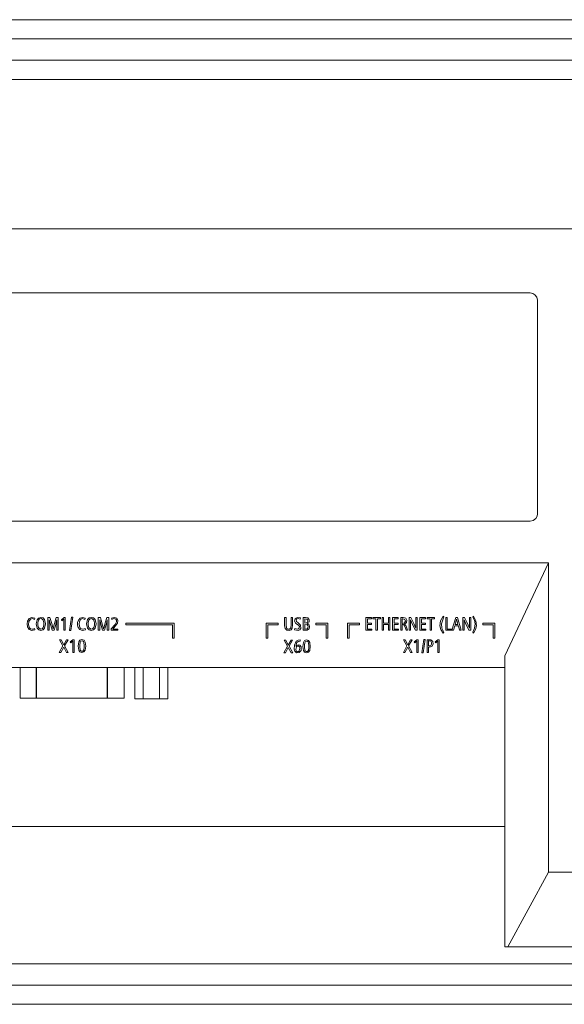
# Model space of a CAD drawing. Header units: millimetres. Extents: x 0 to 841, y 0 to 594.
# Tile 3 of 9: x 176 to 262, y 194 to 349. Entities that reach past the tile are written whole.
import ezdxf

# ---------------------------------------------------------------- set-up
doc = ezdxf.new("R2010")
doc.units = ezdxf.units.MM
doc.layers.add('1', color=7, linetype='Continuous')

msp = doc.modelspace()

# ---------------------------------------------------------------- linework, layer by layer
at = {"layer": '1', "color": 7, "linetype": 'Continuous', "lineweight": 13}
for p, q in [((93.79714, 349.160293), (291.181543, 349.160293)), ((96.018087, 346.122744), (288.960599, 346.121095)), ((96.018085, 342.774249), (288.9606, 342.77425)), ((101.726906, 339.730527), (283.636177, 339.730527)), ((264.136177, 316.160593), (121.226906, 316.160593)), ((256.278985, 306.039824), (129.084098, 306.039824)), ((257.445473, 271.178448), (257.445473, 304.873335)), ((129.084098, 270.011959), (256.278985, 270.011959)), ((126.200995, 263.428027), (259.162088, 263.428027)), ((252.286188, 248.784402), (259.162088, 263.428027)), ((259.162088, 263.428027), (259.162088, 214.621256)), ((183.598293, 252.750155), (183.913711, 254.865015)), ((184.104383, 254.865006), (183.788967, 252.750158)), ((183.913753, 254.865003), (184.104383, 254.865006)), ((242.619422, 254.898066), (242.511268, 255.016956)), ((247.200064, 254.89324), (247.309403, 255.013431)), ((178.040498, 254.528257), (178.114642, 254.712019)), ((180.16319, 254.806612), (180.163154, 252.806766)), ((180.482161, 254.806617), (180.16319, 254.806612)), ((180.382226, 252.806769), (180.382256, 254.46725)), ((181.496916, 254.806636), (181.075755, 253.293547)), ((181.812758, 254.806641), (181.496916, 254.806636)), ((181.581685, 254.467271), (181.581655, 252.806791)), ((181.812722, 252.806795), (181.812758, 254.806641)), ((182.293109, 254.472701), (182.713621, 254.808192)), ((182.391882, 254.297024), (182.293109, 254.472701)), ((182.692097, 254.556668), (182.391882, 254.297024)), ((182.692066, 252.808346), (182.692097, 254.556668)), ((182.713621, 254.808192), (182.912585, 254.808196)), ((182.912585, 254.808196), (182.912549, 252.808349)), ((188.125213, 254.806755), (188.125178, 252.806908)), ((188.446514, 254.80676), (188.125213, 254.806754)), ((188.34425, 252.806912), (188.344279, 254.457646)), ((189.774782, 254.806784), (189.462577, 254.806778)), ((189.543709, 254.467414), (189.543679, 252.806933)), ((189.774746, 252.806937), (189.774782, 254.806783)), ((191.138225, 253.942394), (190.422316, 252.99748)), ((192.454206, 253.938368), (192.454202, 253.678378)), ((192.454202, 253.678378), (199.829634, 253.677081)), ((200.08928, 253.938505), (192.454206, 253.938368)), ((199.829634, 253.677081), (199.829596, 251.538614)), ((200.089237, 251.538619), (200.08928, 253.938505)), ((214.616698, 253.93873), (214.616655, 251.538844)), ((216.513913, 253.938764), (214.616698, 253.93873)), ((214.876296, 251.538848), (214.876334, 253.678744)), ((214.876334, 253.678744), (216.513908, 253.678773)), ((216.513908, 253.678773), (216.513913, 253.938764)), ((217.526917, 254.808992), (217.758337, 254.808996)), ((217.758337, 254.808996), (217.758315, 253.594413)), ((218.529146, 254.80901), (218.749221, 254.809014)), ((220.010483, 254.752514), (219.958473, 254.539802)), ((220.453136, 252.808309), (220.453172, 254.808691)), ((220.684559, 252.996518), (220.684572, 253.733452)), ((220.684588, 254.621022), (220.684575, 253.91231)), ((222.423638, 253.678914), (222.423643, 253.938905)), ((224.061212, 253.678943), (222.423638, 253.678914)), ((222.423643, 253.938905), (224.320858, 253.938939)), ((224.061174, 251.539048), (224.061212, 253.678943)), ((224.320858, 253.938939), (224.320815, 251.539052)), ((227.462939, 253.93896), (227.462896, 251.539074)), ((229.360154, 253.938993), (227.462939, 253.93896)), ((227.722538, 251.539078), (227.722576, 253.678974)), ((227.722576, 253.678974), (229.36015, 253.679003)), ((229.36015, 253.679003), (229.360154, 253.938993)), ((230.345324, 252.808953), (230.34536, 254.809151)), ((230.34536, 254.809151), (231.24211, 254.809167)), ((230.57676, 253.728625), (230.576747, 252.999804)), ((231.209636, 253.728635), (230.57676, 253.728624)), ((230.576776, 254.618307), (230.576764, 253.919119)), ((230.576764, 253.919119), (231.209639, 253.91913)), ((231.242107, 254.618319), (230.576776, 254.618307)), ((231.209639, 253.91913), (231.209636, 253.728635)), ((231.24211, 254.809166), (231.242107, 254.618319)), ((231.457087, 254.618358), (231.45709, 254.809206)), ((231.9358, 254.618366), (231.457087, 254.618358)), ((231.45709, 254.809206), (232.653697, 254.809227)), ((231.935768, 252.809016), (231.9358, 254.618366)), ((232.166867, 254.618371), (232.166834, 252.80902)), ((232.653694, 254.618379), (232.166867, 254.618371)), ((232.653697, 254.809227), (232.653694, 254.618379)), ((232.909387, 252.809174), (232.909423, 254.80902)), ((232.909423, 254.80902), (233.140489, 254.809024)), ((233.14047, 253.736961), (233.140453, 252.809178)), ((233.889761, 253.736973), (233.14047, 253.73696)), ((233.140489, 254.809024), (233.140473, 253.927455)), ((233.140473, 253.927455), (233.889764, 253.927468)), ((233.889744, 252.809192), (233.889761, 253.736973)), ((233.889764, 253.927468), (233.88978, 254.809038)), ((233.88978, 254.809038), (234.121199, 254.809042)), ((234.121199, 254.809042), (234.121163, 252.809195)), ((234.561636, 252.809028), (234.561672, 254.809226)), ((234.561672, 254.809226), (235.458422, 254.809242)), ((234.793072, 253.7287), (234.793059, 252.999879)), ((235.425947, 253.728711), (234.793072, 253.728699)), ((234.793088, 254.618383), (234.793075, 253.919195)), ((234.793075, 253.919195), (235.425951, 253.919206)), ((235.458418, 254.618394), (234.793088, 254.618382)), ((235.425951, 253.919205), (235.425947, 253.728711)), ((235.458422, 254.809241), (235.458418, 254.618394)), ((235.861147, 252.809156), (235.861183, 254.809002)), ((235.861183, 254.809002), (236.234417, 254.809009)), ((236.092583, 253.702379), (236.092567, 252.80916)), ((236.092599, 254.618511), (236.092586, 253.88828)), ((236.092586, 253.88828), (236.127863, 253.888281)), ((236.18044, 254.618513), (236.092599, 254.618511)), ((237.18246, 252.80911), (237.182496, 254.809308)), ((237.182496, 254.809308), (237.459279, 254.809313)), ((237.401624, 254.1006), (237.401601, 252.809113)), ((238.215739, 253.153999), (238.215769, 254.809327)), ((238.215769, 254.809327), (238.434841, 254.809331)), ((238.434841, 254.809331), (238.434805, 252.809131)), ((238.87669, 254.809304), (238.876654, 252.809104)), ((239.77344, 254.809319), (238.87669, 254.809303)), ((239.108077, 252.999957), (239.10809, 253.728777)), ((239.10809, 253.728777), (239.740965, 253.728788)), ((239.108093, 253.919272), (239.108106, 254.61846)), ((239.740968, 253.919283), (239.108093, 253.919272)), ((239.108106, 254.61846), (239.773436, 254.618471)), ((239.740965, 253.728787), (239.740968, 253.919283)), ((239.773436, 254.618471), (239.77344, 254.809319)), ((239.98842, 254.80936), (239.988416, 254.618511)), ((239.988416, 254.618511), (240.46713, 254.618519)), ((241.185027, 254.80938), (239.98842, 254.809358)), ((240.46713, 254.618519), (240.467097, 252.809168)), ((240.698164, 252.809172), (240.698196, 254.618523)), ((240.698196, 254.618523), (241.185023, 254.618532)), ((241.185023, 254.618532), (241.185027, 254.809379)), ((242.93884, 254.80927), (242.938804, 252.809424)), ((243.170259, 254.809274), (242.93884, 254.80927)), ((243.170226, 252.999924), (243.170259, 254.809274)), ((244.538808, 254.809264), (243.915421, 252.809406)), ((244.156013, 252.80941), (244.361692, 253.508602)), ((244.361692, 253.508602), (244.930716, 253.508612)), ((244.605079, 254.349597), (244.423784, 253.699098)), ((244.423784, 253.699098), (244.876568, 253.699106)), ((244.786102, 254.809268), (244.538808, 254.809264)), ((245.376961, 252.809432), (244.786102, 254.809268)), ((244.930716, 253.508612), (245.114851, 252.809428)), ((245.633922, 254.809178), (245.633886, 252.809331)), ((245.910845, 254.809182), (245.633922, 254.809177)), ((245.852959, 252.809335), (245.852988, 254.463078)), ((246.077555, 253.940861), (246.605361, 252.809349)), ((246.667163, 254.809196), (246.667138, 253.412797)), ((246.886267, 254.8092), (246.667163, 254.809196)), ((246.886232, 252.809353), (246.886267, 254.8092)), ((248.792463, 253.939377), (248.792458, 253.679386)), ((248.792458, 253.679386), (250.430032, 253.679415)), ((250.689678, 253.939411), (248.792463, 253.939377)), ((250.430032, 253.679415), (250.429994, 251.53952)), ((250.689635, 251.539524), (250.689678, 253.939411)), ((180.163154, 252.806766), (180.382226, 252.806769)), ((180.844687, 252.806778), (181.139278, 252.806783)), ((181.581655, 252.806791), (181.812722, 252.806795)), ((182.912549, 252.808349), (182.692066, 252.808346)), ((183.788967, 252.750158), (183.598293, 252.750155)), ((186.028071, 253.076657), (186.084437, 252.893133)), ((188.125178, 252.806908), (188.34425, 252.806912)), ((188.808058, 252.80692), (189.101302, 252.806926)), ((189.543679, 252.806933), (189.774746, 252.806938)), ((190.152213, 252.806981), (190.152217, 253.009822)), ((191.219, 252.806999), (190.152213, 252.80698)), ((190.422316, 252.99748), (191.219003, 252.997494)), ((191.219003, 252.997493), (191.219, 252.806999)), ((219.10493, 252.868408), (219.140296, 253.076092)), ((231.27841, 252.808968), (230.345324, 252.808952)), ((230.576747, 252.999804), (231.278413, 252.999816)), ((231.278413, 252.999816), (231.27841, 252.808967)), ((232.166834, 252.80902), (231.935768, 252.809015)), ((233.140453, 252.809178), (232.909387, 252.809174)), ((234.121163, 252.809196), (233.889744, 252.809191)), ((235.494722, 252.809044), (234.561636, 252.809027)), ((234.793059, 252.999879), (235.494725, 252.999892)), ((235.494725, 252.999892), (235.494722, 252.809043)), ((236.092567, 252.80916), (235.861147, 252.809156)), ((236.926875, 252.809175), (236.682051, 252.809171)), ((237.401601, 252.809113), (237.18246, 252.809109)), ((238.434805, 252.809132), (238.158166, 252.809127)), ((238.876654, 252.809104), (239.809739, 252.809121)), ((239.809743, 252.999969), (239.108077, 252.999956)), ((239.809739, 252.80912), (239.809743, 252.999968)), ((240.467097, 252.809168), (240.698164, 252.809172)), ((242.511664, 252.358396), (242.619254, 252.478228)), ((242.938804, 252.809424), (243.871889, 252.809441)), ((243.871893, 252.999936), (243.170226, 252.999923)), ((243.871889, 252.80944), (243.871893, 252.999935)), ((243.915421, 252.809406), (244.156013, 252.809411)), ((245.114851, 252.809428), (245.376961, 252.809432)), ((245.633886, 252.809331), (245.852959, 252.809335)), ((246.605361, 252.809349), (246.886232, 252.809354)), ((247.309974, 252.361082), (247.200656, 252.48284)), ((182.521773, 250.327955), (181.975309, 249.311265)), ((182.271321, 251.311117), (182.003919, 251.311112)), ((182.003919, 251.311112), (182.521773, 250.327955)), ((182.660769, 250.522685), (182.271321, 251.311117)), ((183.090814, 251.311132), (182.660769, 250.522685)), ((182.796231, 250.340306), (183.345163, 251.311136)), ((183.368058, 249.31129), (182.796231, 250.340306)), ((183.345163, 251.311136), (183.090814, 251.311131)), ((184.107789, 251.311256), (183.687277, 250.975765)), ((183.687277, 250.975765), (183.78605, 250.800088)), ((183.78605, 250.800088), (184.086265, 251.059731)), ((184.086265, 251.059731), (184.086234, 249.311056)), ((184.306753, 251.311259), (184.107789, 251.311255)), ((184.306717, 249.31106), (184.306753, 251.311259)), ((199.829596, 251.538614), (200.089237, 251.538619)), ((214.616655, 251.538844), (214.876296, 251.538848)), ((217.964275, 250.270453), (217.418164, 249.253763)), ((217.714176, 251.253615), (217.446421, 251.25361)), ((217.446421, 251.25361), (217.964275, 250.270453)), ((218.103624, 250.465184), (217.714176, 251.253615)), ((218.533669, 251.25363), (218.103624, 250.465184)), ((218.239086, 250.282805), (218.788018, 251.253634)), ((218.810913, 249.253788), (218.239086, 250.282805)), ((218.788018, 251.253634), (218.533669, 251.25363)), ((219.98487, 251.091452), (219.995957, 251.278764)), ((224.320815, 251.539053), (224.061174, 251.539048)), ((227.462896, 251.539074), (227.722538, 251.539078)), ((236.798528, 250.328926), (236.252063, 249.312237)), ((236.548076, 251.312088), (236.280674, 251.312084)), ((236.280674, 251.312084), (236.798528, 250.328926)), ((236.937524, 250.523657), (236.548076, 251.312088)), ((237.367569, 251.312103), (236.937524, 250.523657)), ((237.072985, 250.341278), (237.621918, 251.312108)), ((237.644813, 249.312262), (237.072985, 250.341278)), ((237.621918, 251.312108), (237.367569, 251.312103)), ((238.384544, 251.312227), (237.964032, 250.976736)), ((237.964032, 250.976736), (238.062805, 250.801059)), ((238.062805, 250.801059), (238.36302, 251.060703)), ((238.36302, 251.060703), (238.362989, 249.312028)), ((238.583508, 251.312231), (238.384544, 251.312227)), ((238.583472, 249.312031), (238.583508, 251.31223)), ((239.507105, 251.368902), (239.191691, 249.254073)), ((239.382361, 249.254051), (239.697779, 251.368905)), ((239.697779, 251.368905), (239.507105, 251.368902)), ((239.99252, 251.312115), (239.992484, 249.312269)), ((240.32907, 251.312121), (239.99252, 251.312115)), ((240.223569, 250.346234), (240.223583, 251.121624)), ((240.223583, 251.121624), (240.304721, 251.121625)), ((241.701601, 251.312287), (241.281089, 250.976796)), ((241.281089, 250.976796), (241.379862, 250.801119)), ((241.379862, 250.801119), (241.680077, 251.060762)), ((241.680077, 251.060762), (241.680046, 249.312087)), ((241.900565, 251.31229), (241.701601, 251.312286)), ((241.900529, 249.312091), (241.900565, 251.31229)), ((250.429994, 251.53952), (250.689635, 251.539525)), ((181.975309, 249.311265), (182.237772, 249.31127)), ((182.237772, 249.31127), (182.660762, 250.137462)), ((182.660762, 250.137462), (183.090778, 249.311285)), ((183.090778, 249.311285), (183.368058, 249.31129)), ((184.086234, 249.311056), (184.306717, 249.31106)), ((217.418164, 249.253763), (217.680627, 249.253768)), ((217.680627, 249.253768), (218.103617, 250.07996)), ((218.103617, 250.07996), (218.533633, 249.253783)), ((218.533633, 249.253783), (218.810913, 249.253788)), ((236.252063, 249.312237), (236.514527, 249.312242)), ((236.514527, 249.312241), (236.937517, 250.138434)), ((236.937517, 250.138434), (237.367533, 249.312257)), ((237.367533, 249.312257), (237.644813, 249.312262)), ((238.362989, 249.312028), (238.583472, 249.312032)), ((239.191778, 249.254047), (239.382361, 249.254051)), ((239.992484, 249.312269), (240.223551, 249.312273)), ((240.223551, 249.312272), (240.223566, 250.156096)), ((240.223566, 250.156096), (240.308937, 250.156097)), ((241.680046, 249.312087), (241.900529, 249.312091)), ((252.286188, 202.821256), (252.286188, 248.784402)), ((252.286188, 246.908027), (133.076895, 246.908027)), ((175.789409, 246.908027), (175.789409, 242.073881)), ((192.189409, 242.073881), (192.189409, 246.908027)), ((193.904981, 241.98523), (193.904981, 246.908027)), ((195.204019, 241.98523), (195.204019, 246.908027)), ((197.802096, 241.98523), (197.802096, 246.908027)), ((199.101134, 241.98523), (199.101134, 246.908027)), ((178.389409, 242.073881), (175.789409, 242.073881)), ((189.589409, 242.073881), (178.389409, 242.073881)), ((192.189409, 242.073881), (189.589409, 242.073881)), ((133.076895, 221.834564), (252.286188, 221.834564)), ((259.162088, 214.621256), (252.714739, 202.821256)), ((259.162088, 214.621256), (264.136177, 214.621256)), ((252.714739, 202.821256), (252.286188, 202.821256)), ((282.109231, 202.821256), (252.714739, 202.821256)), ((288.960599, 200.162903), (95.908359, 200.1662)), ((288.960599, 196.815087), (96.018087, 196.815087)), ((291.181543, 193.77589), (93.79714, 193.77589))]:
    msp.add_line(p, q, dxfattribs=at)
at = {"layer": '1', "color": 7, "linetype": 'Continuous', "lineweight": 25}
for p, q in [((178.389409, 242.073881), (178.389409, 246.908027)), ((189.589409, 242.073881), (189.589409, 246.908027))]:
    msp.add_line(p, q, dxfattribs=at)
at = {"layer": '1', "color": 7, "linetype": 'Continuous', "lineweight": 13}
for points in [[(257.445473, 304.873335), (257.312481, 305.354442), (256.997274, 305.743048), (256.663844, 305.953709), (256.278985, 306.039824)], [(256.278985, 270.011959), (256.760092, 270.144952), (257.148698, 270.460159), (257.359359, 270.793589), (257.445473, 271.178448)], [(178.114642, 254.712019), (177.643219, 254.836442), (177.195895, 254.661755), (176.953149, 254.260145), (176.884141, 253.803998), (176.9502, 253.346461), (177.200861, 252.950664), (177.648346, 252.779826), (178.122733, 252.892149)], [(185.633203, 252.778929), (185.224033, 252.901158), (184.961322, 253.223884), (184.854755, 253.619022), (184.86189, 254.0271), (184.981346, 254.418218), (185.251969, 254.733812), (185.666268, 254.834486), (186.076781, 254.711346)], [(187.022435, 254.836773), (186.673267, 254.741351), (186.436841, 254.477991), (186.277054, 253.807258), (186.436726, 253.139091), (186.673089, 252.875952), (187.022076, 252.779778)], [(187.022076, 252.779778), (187.371337, 252.87501), (187.608113, 253.138085), (187.768558, 253.80901), (187.608521, 254.477555), (187.371766, 254.740717), (187.022435, 254.836773)], [(190.219535, 254.700259), (190.635702, 254.834181), (191.053636, 254.72117), (191.224915, 254.347878), (191.138225, 253.942394)], [(219.301746, 253.873048), (219.089684, 254.234271), (219.186138, 254.641502), (219.57132, 254.835083), (220.010483, 254.752514)], [(242.511268, 255.016956), (242.112772, 254.311393), (242.021802, 253.515425), (242.173318, 252.901426), (242.511664, 252.358396)], [(242.619254, 252.478228), (242.318778, 253.131908), (242.250909, 253.841381), (242.619421, 254.898066)], [(247.200656, 252.48284), (247.505864, 253.133483), (247.570968, 253.842035), (247.461043, 254.392449), (247.200064, 254.89324)], [(247.309403, 255.013431), (247.712651, 254.311366), (247.800715, 253.516058), (247.651859, 252.900695), (247.309974, 252.361082)], [(177.680891, 252.970424), (177.438349, 253.0358), (177.267605, 253.211027), (177.13375, 253.66996), (177.187249, 254.199036), (177.40888, 254.558753), (177.728349, 254.642756), (178.040498, 254.528257)], [(179.43855, 253.220603), (179.256166, 253.021323), (178.983013, 252.977372), (178.675238, 253.23156), (178.5693, 253.616452), (178.569506, 254.012633), (178.681167, 254.395663)], [(178.681167, 254.395663), (178.863677, 254.594898), (179.136888, 254.638896), (179.444938, 254.384714), (179.551023, 253.999726), (179.549693, 253.603726), (179.43855, 253.220603)], [(180.382256, 254.46725), (180.636934, 253.536358), (180.844712, 252.806778)], [(181.001494, 253.014432), (180.718324, 254.020024), (180.482161, 254.806617)], [(181.075902, 253.293506), (181.033276, 253.13745), (181.001494, 253.014432)], [(181.139278, 252.806783), (181.295964, 253.369892), (181.397379, 253.734249), (181.496184, 254.09924), (181.581685, 254.467271)], [(186.00274, 254.527509), (185.637465, 254.645309), (185.298246, 254.489408), (185.137722, 254.157592), (185.091517, 253.795334), (185.137615, 253.432891), (185.310134, 253.107685), (185.660176, 252.970243), (186.028319, 253.076491)], [(186.077061, 254.711363), (186.03556, 254.608362), (186.00274, 254.527509)], [(186.643226, 254.395805), (186.53159, 254.012998), (186.53139, 253.616303), (186.636819, 253.232609), (186.944412, 252.977638), (187.217973, 253.021319), (187.400609, 253.220746)], [(187.400609, 253.220746), (187.511748, 253.603828), (187.512983, 254.000835), (187.407414, 254.38407), (187.099763, 254.638886), (186.826059, 254.595228), (186.643226, 254.395805)], [(188.344279, 254.457646), (188.599101, 253.53202), (188.808058, 252.80692)], [(188.96196, 253.008354), (188.794243, 253.621608), (188.678471, 254.016699), (188.562684, 254.411786), (188.446909, 254.806876)], [(189.037794, 253.293685), (188.994379, 253.134123), (188.96196, 253.008354)], [(189.462577, 254.806778), (189.224602, 253.959468), (189.037926, 253.293649)], [(189.101302, 252.806926), (189.257987, 253.370034), (189.359403, 253.734391), (189.458209, 254.099383), (189.543709, 254.467414)], [(190.152217, 253.009822), (190.759487, 253.730876), (190.970277, 254.144031), (190.98699, 254.37396), (190.87413, 254.576036), (190.56375, 254.642584), (190.27642, 254.501331)], [(190.27642, 254.501331), (190.244678, 254.612759), (190.219535, 254.700259)], [(217.597588, 253.083127), (217.527838, 253.560354), (217.526904, 254.045934), (217.526917, 254.808992)], [(218.749221, 254.809014), (218.7492, 253.685327), (218.69741, 253.127899), (218.531366, 252.897957), (218.261337, 252.787657), (217.871068, 252.824275), (217.597588, 253.083127)], [(217.758315, 253.594413), (217.791949, 253.238257), (217.871161, 253.077138), (218.029636, 252.983411), (218.309471, 253.001668), (218.48424, 253.203555), (218.529126, 253.649764), (218.529134, 254.100582), (218.529146, 254.80901)], [(219.637792, 253.9542), (220.043808, 253.613195), (220.056017, 253.101969), (219.898908, 252.889516), (219.64679, 252.786934), (219.104974, 252.868408)], [(219.140524, 253.07595), (219.576958, 252.972996), (219.732671, 253.035003), (219.826407, 253.167636), (219.84602, 253.405467), (219.728586, 253.613129), (219.301746, 253.873048)], [(219.958473, 254.539802), (219.634008, 254.646592), (219.468223, 254.605272), (219.358687, 254.4801), (219.375872, 254.162609), (219.637792, 253.9542)], [(220.453172, 254.808691), (220.82007, 254.807727), (221.176923, 254.741755), (221.391191, 254.471855), (221.39603, 254.129205), (221.282022, 253.928744), (221.060793, 253.834033)], [(220.684575, 253.91231), (221.038304, 253.959497), (221.141569, 254.097058), (221.166113, 254.26585), (221.143226, 254.434835), (221.041827, 254.573123), (220.684588, 254.621022)], [(220.684823, 253.733095), (221.073028, 253.686442), (221.193513, 253.544017), (221.221958, 253.361783), (221.19385, 253.179535), (221.073329, 253.038481), (220.68481, 252.996161)], [(221.06086, 253.833516), (221.373072, 253.674294), (221.467884, 253.346269), (221.383251, 253.015042), (221.090061, 252.82244)], [(236.347049, 253.640615), (236.269608, 253.684824), (236.211233, 253.694811), (236.151984, 253.699669), (236.092583, 253.702379)], [(236.127863, 253.888281), (236.44305, 253.95986), (236.567941, 254.236008), (236.484263, 254.528025), (236.18044, 254.618513)], [(236.234417, 254.809009), (236.621898, 254.712745), (236.808601, 254.384008), (236.754241, 254.009522), (236.444299, 253.781397)], [(236.682051, 252.809171), (236.520882, 253.286379), (236.347049, 253.640615)], [(236.444299, 253.781397), (236.665252, 253.566983), (236.77134, 253.273768), (236.926876, 252.809175)], [(237.396661, 254.464112), (237.400931, 254.260564), (237.401555, 254.1006)], [(238.158166, 252.809127), (237.722703, 253.732237), (237.396661, 254.464112)], [(237.459279, 254.809313), (237.883577, 253.882613), (238.215739, 253.153999)], [(244.663557, 254.581404), (244.632363, 254.451245), (244.605066, 254.349601)], [(244.876568, 253.699106), (244.7534, 254.192362), (244.663557, 254.581404)], [(245.852988, 254.463078), (245.97477, 254.16912), (246.077555, 253.940861)], [(246.672275, 253.14287), (246.2466, 254.076299), (245.910845, 254.809182)], [(246.667138, 253.412797), (246.668748, 253.261616), (246.672275, 253.14287)], [(178.066372, 253.076605), (177.942415, 253.01966), (177.857641, 252.992756), (177.77005, 252.975626), (177.680891, 252.969709)], [(178.123045, 252.891799), (178.091423, 252.995322), (178.066372, 253.076605)], [(186.084417, 252.893145), (185.837751, 252.804874), (185.633203, 252.778929)], [(221.090062, 252.822433), (220.874138, 252.808481), (220.733895, 252.808136), (220.593641, 252.808133), (220.453387, 252.808131)], [(185.840054, 249.741218), (185.709833, 249.528982), (185.461898, 249.487258), (185.317849, 249.608953), (185.24667, 249.780988), (185.201121, 250.147252), (185.202356, 250.516456), (185.257293, 250.881004)], [(185.257293, 250.881004), (185.387051, 251.093501), (185.634972, 251.135176), (185.779298, 251.013728), (185.850733, 250.841852), (185.89649, 250.475321), (185.894706, 250.106054), (185.840054, 249.741218)], [(219.995957, 251.278764), (219.647769, 251.24953), (219.354572, 251.074694), (219.074824, 250.477002), (219.049469, 249.820341), (219.139867, 249.501761), (219.380901, 249.267437), (219.835944, 249.276562), (220.118137, 249.61508), (220.110903, 250.192417), (219.935337, 250.431483), (219.643797, 250.516072)], [(219.286541, 250.279712), (219.44852, 250.850268), (219.674421, 251.054082), (219.98487, 251.091452)], [(219.643797, 250.516072), (219.410905, 250.426176), (219.286541, 250.279712)], [(220.991099, 251.282142), (220.669151, 251.171507), (220.491225, 250.891437), (220.406654, 250.250822), (220.49409, 249.606684), (220.672112, 249.331657), (220.990769, 249.2255)], [(221.282874, 249.683752), (221.154134, 249.472719), (220.90747, 249.428863), (220.762438, 249.548726), (220.690368, 249.720119), (220.644021, 250.087732), (220.645189, 250.45798), (220.700113, 250.823537)], [(220.700113, 250.823537), (220.829871, 251.036035), (221.077792, 251.077709), (221.222118, 250.956262), (221.293552, 250.784385), (221.339309, 250.417855), (221.337525, 250.048587), (221.282874, 249.683752)], [(220.990769, 249.2255), (221.310417, 249.333562), (221.490337, 249.608685), (221.57639, 250.25296), (221.490768, 250.896444), (221.312209, 251.174429), (220.991099, 251.282142)], [(240.590472, 250.404286), (240.471704, 250.361084), (240.389648, 250.350117), (240.3068, 250.34611), (240.22382, 250.345876)], [(240.304721, 251.121625), (240.566489, 251.077863), (240.703091, 250.869679), (240.709499, 250.62149), (240.590102, 250.404804)], [(240.308937, 250.156097), (240.738454, 250.245027), (240.954252, 250.600022), (240.913238, 251.014822), (240.594689, 251.287788)], [(240.594863, 251.288579), (240.446749, 251.308901), (240.329075, 251.311754)], [(195.204019, 241.98523), (194.476138, 241.98523), (193.904981, 241.98523)], [(197.802096, 241.98523), (196.345541, 241.98523), (195.204019, 241.98523)], [(199.101134, 241.98523), (198.373252, 241.98523), (197.802096, 241.98523)]]:
    msp.add_lwpolyline(points, dxfattribs=at)
for points in [[(179.060554, 254.835916), (178.710555, 254.739738), (178.474497, 254.475441), (178.315548, 253.802347), (178.478984, 253.131642), (178.717856, 252.870687), (179.068332, 252.778958), (179.416513, 252.878492), (179.650194, 253.143558), (179.807001, 253.811674), (179.645879, 254.478487), (179.409176, 254.740938), (179.060554, 254.835916)], [(185.548488, 251.338894), (185.229802, 251.230795), (185.051514, 250.955577), (184.964285, 250.312886), (185.049144, 249.670921), (185.224693, 249.392581), (185.543673, 249.282269), (185.864637, 249.387526), (186.046806, 249.66202), (186.134071, 250.307387), (186.048742, 250.952216), (185.870169, 251.230955), (185.548488, 251.338894)], [(219.836825, 249.533438), (219.716223, 249.431712), (219.55637, 249.413197), (219.362999, 249.54279), (219.288532, 249.760077), (219.371302, 250.204853), (219.491106, 250.307036), (219.651454, 250.328039), (219.844879, 250.197957), (219.917787, 249.979543), (219.836825, 249.533438)]]:
    msp.add_lwpolyline(points, close=True, dxfattribs=at)

doc.saveas('drawing.dxf')
